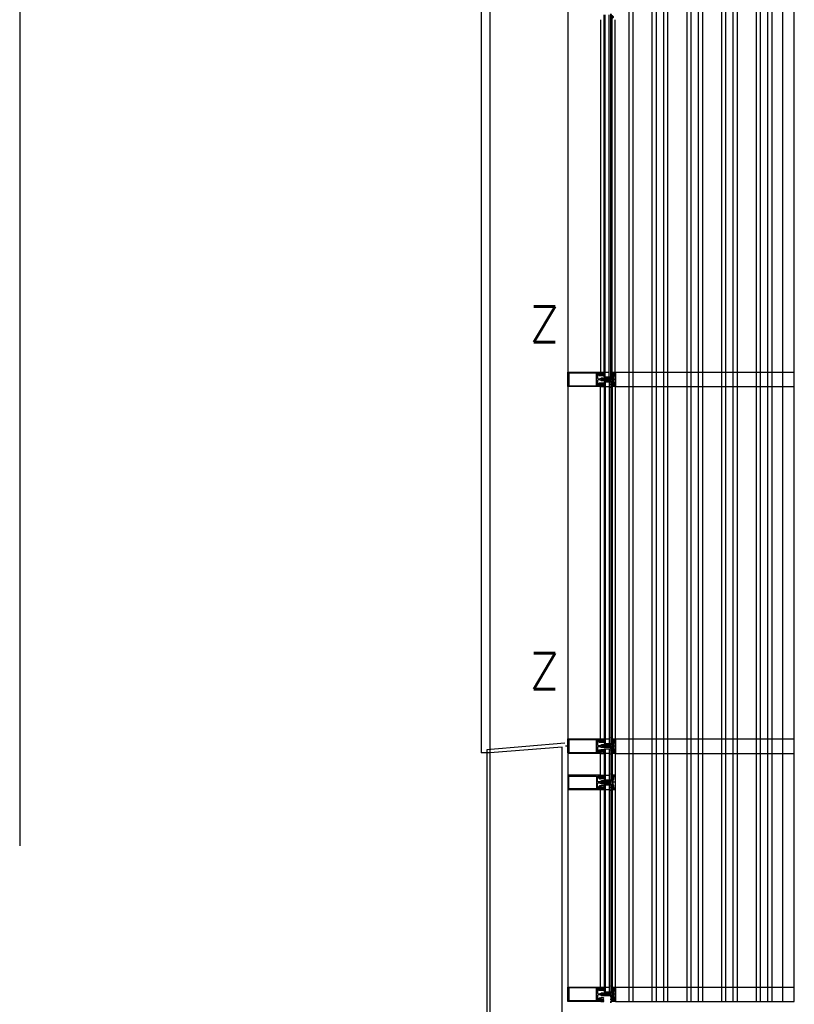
# Model space of a CAD drawing. Header units: millimetres. Extents: x -3528 to 122524, y -34406 to 25397.
# Tile 7 of 16: x 112500 to 115178, y -19975 to -16570. Entities that reach past the tile are written whole.
import ezdxf

# ---------------------------------------------------------------- set-up
doc = ezdxf.new("R2010")
doc.units = ezdxf.units.MM
doc.header["$LTSCALE"] = 100
doc.header["$MEASUREMENT"] = 0
doc.linetypes.add('AUSGEZOGEN', pattern=[0])
doc.linetypes.add('CENTER', pattern=[50.8, 31.75, -6.35, 6.35, -6.35])
doc.layers.get('0').update_dxf_attribs({"linetype": 'CONTINUOUS'})
for name, color, linetype in [('AL21----_BUITENWAND', 3, 'CONTINUOUS'), ('AL31----_BUITENKOZIJN', 1, 'CONTINUOUS'), ('AL42----_PLEISTERWERK', 8, 'CONTINUOUS'), ('AL67----_ZONWERING', 2, 'CONTINUOUS'), ('BL$7----_STRAMIEN', 8, 'CONTINUOUS')]:
    doc.layers.add(name, color=color, linetype=linetype)
doc.styles.add('ROMANS', font='ROMANS.shx', dxfattribs={"width": 0.8})
doc.styles.get("Standard").update_dxf_attribs({"font": 'arial.ttf'})

# ---------------------------------------------------------------- blocks, each defined once
blk = doc.blocks.new('204772')
at = {"color": 0, "linetype": 'ByBlock', "lineweight": -2}
for points in [[(0.3, 0.3), (0.29, -1.63), (-0.04, -1.87), (-0.6, -1.72), (-4.88, -1.72), (-5.34, -2.22), (-5.36, -3.57), (-6.35, -4.71), (-6.85, -4.87), (-8.62, -5.22), (-9.12, -5.26), (-9.52, -5.45), (-9.69, -5.87), (-9.61, -6.12), (-9.49, -6.17), (-9.1, -6.16), (-8.37, -6.16), (-7.64, -6.08), (-6.93, -5.94), (-6.23, -5.73), (-5.55, -5.45), (-4.9, -5.12), (-4.28, -4.72), (-3.7, -4.27), (-2.68, -3.63), (-1.5, -4.52), (-1.12, -5.92), (-1.01, -6.07), (-0.84, -6.12), (-0.62, -6.03), (-0.58, -5.98), (-0.03, -5.03), (0, -4.99), (0.16, -4.92), (0.32, -4.98), (0.36, -5.03), (0.93, -6), (0.97, -6.05), (1.15, -6.12), (1.38, -6.03), (1.42, -5.98), (1.97, -5.03), (2, -4.99), (2.16, -4.92), (2.32, -4.98), (2.36, -5.03), (2.93, -6), (2.97, -6.05), (3.15, -6.12), (3.38, -6.03), (3.42, -5.98), (3.97, -5.03), (4, -4.99), (4.16, -4.92), (4.32, -4.98), (4.36, -5.03), (4.93, -6), (4.97, -6.05), (5.16, -6.12), (5.34, -6.07), (5.45, -5.92), (5.83, -4.52), (7.01, -3.63), (8.03, -4.27), (8.61, -4.72), (9.22, -5.12), (9.75, -5.38), (10.73, -5.73), (11.75, -5.98), (12.27, -6.06), (12.79, -6.11), (13.43, -6.16), (13.82, -6.17), (13.94, -6.12), (14.02, -5.87), (13.85, -5.45), (12.14, -5.04), (10.33, -4.52), (10.19, -4.41), (10.15, -4.37), (10.1, -4.33), (9.67, -3.39), (9.66, -1.99), (9.36, -1.7), (7.2, -1.72), (6.64, -1.87), (6.4, -1.8), (6.3, -1.57), (6.3, 0.3), (7.1, 0.3), (7.1, 0.6), (5.69, 1.51), (5, 1.8), (1.53, 1.8), (0.93, 1.53), (-0.5, 0.6), (-0.5, 0.3)], [(2.07, -1.8), (4.5, -1.8), (5, -1.3), (4.99, 0.38), (4.53, 0.8), (2.07, 0.8), (1.61, 0.38), (1.6, -1.3)]]:
    blk.add_lwpolyline(points, close=True, dxfattribs=at)
at = {"color": 0, "linetype": 'ByBlock', "lineweight": -2, "flags": 3}
blk.add_attdef('GRUPPE', (0, 0), '', height=1, dxfattribs=at)
blk = doc.blocks.new('204507')
at = {"color": 0, "linetype": 'ByBlock', "lineweight": -2}
blk.add_lwpolyline([(0, 0.15), (0, 9.6), (-0.2, 9.8), (-1.49, 9.8), (-1.96, 9.69), (-4.07, 8.75), (-4.5, 8.8), (-4.59, 8.96), (-3.96, 9.52), (-3.46, 9.68), (-2.7, 9.87), (-2.18, 9.97), (-1.17, 10.08), (-0.67, 10.09), (-0.07, 10.67), (-0.08, 10.81), (-0.63, 10.99), (-1.28, 10.98), (-1.8, 10.95), (-2.32, 10.89), (-4.11, 10.49), (-4.8, 10.24), (-6.58, 10.06), (-7.04, 10.85), (-7.35, 11), (-7.56, 10.85), (-8.04, 10.02), (-8.46, 9.81), (-8.75, 10.02), (-9.24, 10.85), (-9.56, 11), (-9.77, 10.83), (-10.24, 10.02), (-10.68, 9.81), (-10.97, 10.02), (-11.45, 10.85), (-11.76, 11), (-11.97, 10.85), (-12.4, 10.11), (-12.4, 0.15), (-10.4, 0.15), (-9.84, 0.3), (-9.58, 0.2), (-9.5, 0), (-9.5, -1.6), (-10.3, -1.6), (-10.3, -1.9), (-8.87, -3.33), (-8.27, -3.6), (-4.12, -3.6), (-3.51, -3.31), (-2.1, -1.9), (-2.1, -1.600001), (-2.9, -1.600001), (-2.9, 0), (-2.77, 0.25), (-2.56, 0.3), (-2, 0.15), (0, 0.15), (0, 9.6), (-0.2, 9.8), (-1.49, 9.8), (-1.96, 9.69), (-4.07, 8.75), (-4.5, 8.8), (-4.59, 8.96), (-3.96, 9.52), (-3.46, 9.68), (-2.7, 9.87), (-2.18, 9.97), (-1.17, 10.08), (-0.67, 10.09), (-0.07, 10.67), (-0.08, 10.81), (-0.63, 10.99), (-1.28, 10.98), (-1.8, 10.95), (-2.32, 10.89), (-4.11, 10.49), (-4.8, 10.24), (-6.58, 10.06), (-7.04, 10.85), (-7.35, 11), (-7.56, 10.85), (-8.04, 10.02), (-8.46, 9.81), (-8.75, 10.02), (-9.24, 10.85), (-9.56, 11), (-9.77, 10.83), (-10.24, 10.02), (-10.68, 9.81), (-10.97, 10.02), (-11.45, 10.85), (-11.76, 11), (-11.97, 10.85), (-12.4, 10.11), (-12.4, 0.15), (-10.4, 0.15), (-9.84, 0.3), (-9.58, 0.2), (-9.5, 0), (-9.5, -1.6), (-10.3, -1.6), (-10.3, -1.9), (-8.87, -3.33), (-8.27, -3.6), (-4.12, -3.6), (-3.51, -3.31), (-2.1, -1.9), (-2.1, -1.600001), (-2.9, -1.600001), (-2.9, 0), (-2.77, 0.25), (-2.56, 0.3), (-2, 0.15), (0, 0.15)], dxfattribs=at)
for points in [[(-8.45, 3.599999), (-8.45, 6.3), (-7.45, 7.3), (-4.95, 7.3), (-3.95, 6.3), (-3.95, 3.599999), (-4.54, 2.19), (-5.95, 1.6), (-6.45, 1.6), (-7.86, 2.19)], [(-4.2, -0.500001), (-4.2, -2.180001), (-4.67, -2.6), (-7.73, -2.6), (-4.67, -2.6), (-7.73, -2.6), (-8.2, -2.180001), (-8.2, -0.500001), (-8.2, -2.180001), (-8.2, -0.500001), (-7.73, 0), (-4.7, 0)]]:
    blk.add_lwpolyline(points, close=True, dxfattribs=at)
at = {"color": 0, "linetype": 'ByBlock', "lineweight": -2, "flags": 3}
blk.add_attdef('GRUPPE', (0, 0), '', height=1, dxfattribs=at)
blk = doc.blocks.new('204602')
at = {"color": 0, "linetype": 'ByBlock', "lineweight": -2}
for points in [[(3, 1.8), (3, 16.05), (2.69, 16.88), (1.67, 17.3), (0.87, 16.94), (0.5, 15.91), (0.91, 15.12), (1.36, 14.83), (1.5, 14.53), (1.5, 10.72), (1.21, 10.09), (-1.3, 7.59), (-2.7, 7.59), (-5.21, 10.09), (-5.5, 10.72), (-5.5, 14.53), (-5.36, 14.83), (-4.91, 15.12), (-4.5, 15.91), (-4.86, 16.94), (-5.68, 17.3), (-6.69, 16.88), (-7, 16.05), (-7, 1.8), (-5.06, 1.8), (-4.06, 1.3), (-3.71, 0.3), (-3.76, -0.83), (-3.83, -2.89), (-3.84, -4.46), (-4.02, -4.7), (-3.84, -4.94), (-3.82, -6.44), (-3.74, -8.19), (-3.68, -8.91), (-3.42, -9.54), (-2.63, -10.41), (-2, -10.7), (-1.37, -10.41), (-0.58, -9.54), (-0.32, -8.91), (-0.26, -8.19), (-0.18, -6.44), (-0.16, -4.94), (0.02, -4.7), (-0.16, -4.46), (-0.17, -2.89), (-0.24, -0.83), (-0.29, 0.3), (0.16, 1.41), (1.06, 1.8)], [(-5, 3.6), (-5.5, 4.1), (-5.5, 7.06), (-5.29, 7.47), (-4.96, 7.56), (-4.65, 7.42), (-3.72, 6.49), (-2, 5.79), (-0.28, 6.49), (0.65, 7.42), (1.08, 7.56), (1.5, 7.06), (1.5, 4.1), (1, 3.6), (-0.47, 3.6), (-1.85, 2.81), (-3.53, 3.6)]]:
    blk.add_lwpolyline(points, close=True, dxfattribs=at)
blk.add_lwpolyline([(-3.17, 0.5), (-2, 1.8), (-0.96, 1.09), (-0.76, -0.68), (-0.74, -1.28), (-0.69, -3.06), (-0.69, -4.54), (-0.72, -5.73), (-0.74, -6.33), (-0.75, -6.62), (-0.77, -7.22), (-1.17, -9.12), (-2, -9.5), (-2.83, -9.12), (-3.23, -7.22), (-3.25, -6.62), (-3.26, -6.33), (-3.28, -5.73), (-3.31, -4.54), (-3.31, -3.06), (-3.29, -2.17), (-3.27, -1.57), (-3.26, -1.28), (-3.24, -0.68), (-3.17, 0.5)], dxfattribs=at)
at = {"color": 0, "linetype": 'ByBlock', "lineweight": -2, "flags": 3}
blk.add_attdef('GRUPPE', (0, 0), '', height=1, dxfattribs=at)
blk = doc.blocks.new('A$C341C5819')
at = {"color": 0, "linetype": 'ByBlock', "lineweight": -2, "style": 'ROMANS'}
blk.add_text('Z', height=247.5, dxfattribs=at).set_placement((-35.4, 0))

msp = doc.modelspace()

# ---------------------------------------------------------------- linework, layer by layer
at = {"layer": 'AL21----_BUITENWAND'}
msp.add_lwpolyline([(114375, -20140.1), (114375, -19085.3), (114125, -19105.3), (114125, -20140.1)], close=True, dxfattribs=at)
at = {"layer": 'AL31----_BUITENKOZIJN', "linetype": 'Continuous'}
for p, q in [((114395, -5050), (114395, -19945.4)), ((114395, -5050), (114395, -19945.4)), ((114508.5, -16571.2), (114508.5, -17788.9)), ((114548, -17788.9), (114548, -16571.1)), ((114560.6, -17813.9), (114513.8, -17813.9)), ((114508.5, -19056.1), (114508.5, -17838.9)), ((114548, -17838.9), (114548, -19056.9)), ((114560.6, -19081.9), (114513.8, -19081.9)), ((114508.5, -19182.2), (114508.5, -19107.2)), ((114548, -19107.2), (114548, -19182.2)), ((114560.6, -19207.1), (114513.8, -19207.1)), ((114548, -19232.1), (114548, -19915)), ((114560.6, -19940), (114513.8, -19940))]:
    msp.add_line(p, q, dxfattribs=at)
at = {"layer": 'AL31----_BUITENKOZIJN'}
for p, q in [((114520.3, -17805), (114520.3, -16554)), ((114524.3, -17805), (114524.3, -16554)), ((114538.3, -17805), (114538.3, -16554)), ((114543.3, -17805), (114543.3, -16554)), ((114524.3, -17789), (114538.3, -17789)), ((114520.3, -17805), (114543.3, -17805)), ((114520.3, -17822.8), (114543.3, -17822.8)), ((114520.3, -17822.8), (114520.3, -19073)), ((114524.3, -17822.8), (114524.3, -19073)), ((114538.3, -17822.8), (114538.3, -19073)), ((114543.3, -17822.8), (114543.3, -19073)), ((114524.3, -17838.8), (114538.3, -17838.8)), ((114524.3, -19057), (114538.3, -19057)), ((114395, -19082), (114387.5, -19082)), ((114520.3, -19073), (114543.3, -19073)), ((114520.3, -19090.8), (114543.3, -19090.8)), ((114520.3, -19090.8), (114520.3, -19198.2)), ((114524.2, -19090.8), (114524.2, -19198.2)), ((114538.2, -19090.8), (114538.2, -19198.2)), ((114543.2, -19090.8), (114543.2, -19198.2)), ((114125, -19105.2), (114095, -19105.2)), ((114524.3, -19106.8), (114538.3, -19106.8)), ((114520.3, -19198.2), (114543.3, -19198.2)), ((114524.3, -19182.2), (114538.3, -19182.2)), ((114520.3, -19216.1), (114520.2, -19931.1)), ((114520.3, -19216.1), (114543.3, -19216.1)), ((114524.2, -19216.1), (114524.2, -19931.1)), ((114524.3, -19232.1), (114538.3, -19232.1)), ((114538.2, -19216.1), (114538.2, -19931.1)), ((114543.2, -19216.1), (114543.2, -19931.1)), ((114559, -19232.1), (114559, -19915)), ((114520.3, -19931.1), (114543.3, -19931.1)), ((114524.3, -19915.1), (114538.3, -19915.1))]:
    msp.add_line(p, q, dxfattribs=at)
at = {"layer": 'AL31----_BUITENKOZIJN', "linetype": 'AUSGEZOGEN'}
for p, q in [((114548, -17790), (114548, -17788.9)), ((114548, -17788.9), (114559, -17788.9)), ((114551.6, -17791.2), (114548, -17790)), ((114553, -17790.4), (114551.6, -17791.2)), ((114554.5, -17790.4), (114553, -17790.4)), ((114554.5, -17790.2), (114554.5, -17790.4)), ((114556, -17790.2), (114554.5, -17790.2)), ((114556.5, -17790.7), (114556, -17790.2)), ((114556.5, -17794.2), (114556.5, -17790.7)), ((114557.3, -17794.2), (114556.5, -17794.2)), ((114557.8, -17793.7), (114557.3, -17794.2)), ((114558.3, -17790.2), (114557.8, -17790.7)), ((114557.8, -17790.7), (114557.8, -17793.7)), ((114558.2, -17790.2), (114558.3, -17790.2)), ((114558.7, -17790.7), (114558.2, -17790.2)), ((114558.7, -17837.1), (114558.7, -17790.7)), ((114559, -17788.9), (114560, -17789.9)), ((114560, -17789.9), (114560, -17837.9)), ((114548, -17837.9), (114551.6, -17836.7)), ((114551.6, -17836.7), (114553, -17837.4)), ((114553, -17837.4), (114554.5, -17837.4)), ((114554.5, -17837.4), (114554.5, -17837.6)), ((114554.5, -17837.6), (114556, -17837.6)), ((114556, -17837.6), (114556.5, -17837.1)), ((114556.5, -17837.1), (114556.5, -17833.6)), ((114556.5, -17833.6), (114557.3, -17833.6)), ((114557.3, -17833.6), (114557.8, -17834.1)), ((114557.8, -17834.1), (114557.8, -17837.1)), ((114557.8, -17837.1), (114558.3, -17837.6)), ((114558.2, -17837.6), (114558.7, -17837.1)), ((114558.3, -17837.6), (114558.2, -17837.6)), ((114548, -17838.9), (114548, -17837.9)), ((114559, -17838.9), (114548, -17838.9)), ((114560, -17837.9), (114559, -17838.9)), ((114395, -19058.4), (114395.4, -19057.3)), ((114395, -19105.6), (114395, -19058.4)), ((114395.4, -19057.3), (114396.5, -19056.9)), ((114396.5, -19056.9), (114508.4, -19056.9)), ((114494.4, -19060), (114398, -19060)), ((114398, -19060), (114398, -19103.8)), ((114494.4, -19103.8), (114494.4, -19060)), ((114498.1, -19060.6), (114497.5, -19061.9)), ((114497.5, -19061.9), (114497.5, -19077.9)), ((114499.5, -19060), (114498.1, -19060.6)), ((114500.8, -19060.6), (114499.5, -19060)), ((114499.5, -19060), (114499.5, -19060)), ((114501.4, -19062), (114500.8, -19060.6)), ((114501.4, -19065.6), (114501.4, -19062)), ((114504.4, -19062.9), (114504.2, -19063.1)), ((114504.2, -19063.1), (114504.4, -19063.4)), ((114507.1, -19058.4), (114504.4, -19058.4)), ((114504.4, -19058.4), (114504.4, -19062.9)), ((114507.1, -19059.6), (114507.1, -19058.4)), ((114507.6, -19059.6), (114507.1, -19059.6)), ((114508.4, -19058.8), (114507.6, -19059.6)), ((114508.4, -19056.9), (114508.4, -19058.8)), ((114548, -19058), (114548, -19056.9)), ((114548, -19056.9), (114559, -19056.9)), ((114551.6, -19059.2), (114548, -19058)), ((114553, -19058.4), (114551.6, -19059.2)), ((114554.5, -19058.4), (114553, -19058.4)), ((114554.5, -19058.2), (114554.5, -19058.4)), ((114556, -19058.2), (114554.5, -19058.2)), ((114556.5, -19058.7), (114556, -19058.2)), ((114556.5, -19062.2), (114556.5, -19058.7)), ((114557.3, -19062.2), (114556.5, -19062.2)), ((114557.8, -19061.7), (114557.3, -19062.2)), ((114558.3, -19058.2), (114557.8, -19058.7)), ((114557.8, -19058.7), (114557.8, -19061.7)), ((114558.2, -19058.2), (114558.3, -19058.2)), ((114558.7, -19058.7), (114558.2, -19058.2)), ((114558.7, -19105.1), (114558.7, -19058.7)), ((114559, -19056.9), (114560, -19057.9)), ((114560, -19057.9), (114560, -19105.9)), ((114497.5, -19077.9), (114498.2, -19079.4)), ((114498.2, -19079.4), (114499.5, -19079.9)), ((114499.5, -19079.9), (114505.3, -19079.9)), ((114501.5, -19066.1), (114501.4, -19065.6)), ((114503.1, -19068.8), (114501.5, -19066.1)), ((114504, -19069.3), (114503.1, -19068.8)), ((114507.9, -19069.3), (114504, -19069.3)), ((114504.4, -19063.4), (114504.4, -19067.8)), ((114504.4, -19067.8), (114507.1, -19067.8)), ((114505.3, -19079.9), (114506.8, -19079.5)), ((114506.8, -19079.5), (114510.1, -19077.6)), ((114507.1, -19067.8), (114507.1, -19066.6)), ((114507.1, -19066.6), (114507.6, -19066.6)), ((114507.6, -19066.6), (114508.4, -19067.4)), ((114508.4, -19068.8), (114507.9, -19069.3)), ((114508.4, -19067.4), (114508.4, -19068.8)), ((114510.1, -19077.6), (114511.3, -19077.1)), ((114511.3, -19077.1), (114512.6, -19076.9)), ((114512.6, -19076.9), (114526.6, -19076.9)), ((114516.4, -19079.9), (114516.1, -19079.4)), ((114517.6, -19079.9), (114516.4, -19079.9)), ((114517.9, -19079.4), (114517.6, -19079.9)), ((114518.2, -19079.9), (114517.9, -19079.4)), ((114519.4, -19079.9), (114518.2, -19079.9)), ((114519.7, -19079.4), (114519.4, -19079.9)), ((114520, -19079.9), (114519.7, -19079.4)), ((114521.2, -19079.9), (114520, -19079.9)), ((114521.5, -19079.4), (114521.2, -19079.9)), ((114521.8, -19079.9), (114521.5, -19079.4)), ((114521.5, -19079.4), (114521.5, -19079.4)), ((114523, -19079.9), (114521.8, -19079.9)), ((114523.3, -19079.4), (114523, -19079.9)), ((114523.6, -19079.9), (114523.3, -19079.4)), ((114524.8, -19079.9), (114523.6, -19079.9)), ((114525.1, -19079.4), (114524.8, -19079.9)), ((114525.4, -19079.9), (114525.1, -19079.4)), ((114526.6, -19079.9), (114525.4, -19079.9)), ((114526.6, -19076.9), (114527.9, -19078)), ((114526.9, -19079.4), (114526.6, -19079.9)), ((114527.9, -19078), (114526.9, -19079.4)), ((114398, -19103.8), (114494.4, -19103.8)), ((114548, -19105.9), (114551.6, -19104.7)), ((114548, -19106.1), (114551.6, -19104.9)), ((114548, -19106.9), (114548, -19105.9)), ((114548, -19107.2), (114548, -19106.1)), ((114559, -19106.9), (114548, -19106.9)), ((114559, -19107.2), (114548, -19107.2)), ((114551.6, -19104.7), (114553, -19105.4)), ((114551.6, -19104.9), (114553, -19105.7)), ((114553, -19105.4), (114554.5, -19105.4)), ((114553, -19105.7), (114554.5, -19105.7)), ((114554.5, -19105.4), (114554.5, -19105.6)), ((114554.5, -19105.6), (114556, -19105.6)), ((114554.5, -19105.7), (114554.5, -19105.9)), ((114554.5, -19105.9), (114556, -19105.9)), ((114556, -19105.6), (114556.5, -19105.1)), ((114556, -19105.9), (114556.5, -19105.4)), ((114556.5, -19105.1), (114556.5, -19101.6)), ((114556.5, -19101.6), (114557.3, -19101.6)), ((114556.5, -19105.4), (114556.5, -19101.9)), ((114556.5, -19101.9), (114557.3, -19101.9)), ((114557.3, -19101.6), (114557.8, -19102.1)), ((114557.3, -19101.9), (114557.8, -19102.4)), ((114557.8, -19102.1), (114557.8, -19105.1)), ((114557.8, -19102.4), (114557.8, -19105.4)), ((114557.8, -19105.1), (114558.3, -19105.6)), ((114557.8, -19105.4), (114558.3, -19105.9)), ((114558.2, -19105.6), (114558.7, -19105.1)), ((114558.2, -19105.9), (114558.7, -19105.4)), ((114558.3, -19105.6), (114558.2, -19105.6)), ((114558.3, -19105.9), (114558.2, -19105.9)), ((114560, -19105.9), (114559, -19106.9)), ((114560, -19106.2), (114559, -19107.2)), ((114548, -19182.1), (114548, -19183.2)), ((114559, -19182.1), (114548, -19182.1)), ((114548, -19183.2), (114551.6, -19184.4)), ((114551.6, -19184.4), (114553, -19183.6)), ((114553, -19183.6), (114554.5, -19183.6)), ((114554.5, -19183.6), (114554.5, -19183.4)), ((114554.5, -19183.4), (114556, -19183.4)), ((114556, -19183.4), (114556.5, -19183.9)), ((114556.5, -19183.9), (114556.5, -19187.4)), ((114556.5, -19187.4), (114557.3, -19187.4)), ((114557.3, -19187.4), (114557.8, -19186.9)), ((114557.8, -19183.9), (114558.3, -19183.4)), ((114557.8, -19186.9), (114557.8, -19183.9)), ((114558.2, -19183.4), (114558.7, -19183.9)), ((114558.3, -19183.4), (114558.2, -19183.4)), ((114558.7, -19183.9), (114558.7, -19230.3)), ((114560, -19183.1), (114559, -19182.1)), ((114560, -19231.1), (114560, -19183.1)), ((114551.6, -19229.9), (114548, -19231.1)), ((114548, -19231.1), (114548, -19232.1)), ((114548, -19232.1), (114559, -19232.1)), ((114553, -19230.6), (114551.6, -19229.9)), ((114554.5, -19230.6), (114553, -19230.6)), ((114554.5, -19230.8), (114554.5, -19230.6)), ((114556, -19230.8), (114554.5, -19230.8)), ((114556.5, -19230.3), (114556, -19230.8)), ((114557.3, -19226.8), (114556.5, -19226.8)), ((114556.5, -19226.8), (114556.5, -19230.3)), ((114557.8, -19227.3), (114557.3, -19226.8)), ((114557.8, -19230.3), (114557.8, -19227.3)), ((114558.3, -19230.8), (114557.8, -19230.3)), ((114558.7, -19230.3), (114558.2, -19230.8)), ((114558.2, -19230.8), (114558.3, -19230.8)), ((114559, -19232.1), (114560, -19231.1)), ((114548, -19916.1), (114548, -19915)), ((114548, -19915), (114559, -19915)), ((114551.6, -19917.3), (114548, -19916.1)), ((114553, -19916.5), (114551.6, -19917.3)), ((114554.5, -19916.5), (114553, -19916.5)), ((114554.5, -19916.3), (114554.5, -19916.5)), ((114556, -19916.3), (114554.5, -19916.3)), ((114556.5, -19916.8), (114556, -19916.3)), ((114556.5, -19920.3), (114556.5, -19916.8)), ((114557.3, -19920.3), (114556.5, -19920.3)), ((114557.8, -19919.8), (114557.3, -19920.3)), ((114558.3, -19916.3), (114557.8, -19916.8)), ((114557.8, -19916.8), (114557.8, -19919.8)), ((114558.2, -19916.3), (114558.3, -19916.3)), ((114558.7, -19916.8), (114558.2, -19916.3)), ((114558.7, -19963.2), (114558.7, -19916.8)), ((114559, -19915), (114560, -19916)), ((114560, -19916), (114560, -19964)), ((114548, -19964), (114551.6, -19962.8)), ((114548, -19965), (114548, -19964)), ((114559, -19965), (114548, -19965)), ((114551.6, -19962.8), (114553, -19963.5)), ((114553, -19963.5), (114554.5, -19963.5)), ((114554.5, -19963.5), (114554.5, -19963.7)), ((114554.5, -19963.7), (114556, -19963.7)), ((114556, -19963.7), (114556.5, -19963.2)), ((114556.5, -19963.2), (114556.5, -19959.7)), ((114556.5, -19959.7), (114557.3, -19959.7)), ((114557.3, -19959.7), (114557.8, -19960.2)), ((114557.8, -19960.2), (114557.8, -19963.2)), ((114557.8, -19963.2), (114558.3, -19963.7)), ((114558.2, -19963.7), (114558.7, -19963.2)), ((114558.3, -19963.7), (114558.2, -19963.7)), ((114560, -19964), (114559, -19965))]:
    msp.add_line(p, q, dxfattribs=at)
at = {"layer": 'AL31----_BUITENKOZIJN'}
msp.add_lwpolyline([(114095, -13860), (114095, -13860), (114095, -19105.2)], dxfattribs=at)
at = {"layer": 'AL31----_BUITENKOZIJN', "linetype": 'Continuous'}
for points in [[(114559, -17788.9), (114559, -16570.8)], [(114559, -17838.9), (114559, -19056.1)], [(114559, -19107.2), (114559, -19182.2)], [(114559, -19110.1), (114559, -19182.2)], [(114508.5, -19915), (114508.5, -19232.2)]]:
    msp.add_lwpolyline(points, dxfattribs=at)
at = {"layer": 'AL31----_BUITENKOZIJN', "linetype": 'AUSGEZOGEN'}
for points in [[(114395, -17837.6), (114395, -17790.4), (114395.4, -17789.3), (114396.5, -17788.9), (114508.4, -17788.9), (114508.4, -17790.8), (114507.6, -17791.6), (114507.1, -17791.6), (114507.1, -17790.4), (114504.4, -17790.4), (114504.4, -17794.9), (114504.2, -17795.1), (114504.4, -17795.4), (114504.4, -17799.8), (114507.1, -17799.8), (114507.1, -17798.6), (114507.6, -17798.6), (114508.4, -17799.4), (114508.4, -17800.8), (114507.9, -17801.3), (114504, -17801.3), (114503.1, -17800.8), (114501.5, -17798.1), (114501.4, -17797.6), (114501.4, -17794), (114500.8, -17792.6), (114499.5, -17792), (114499.5, -17792), (114498.1, -17792.6), (114497.5, -17793.9), (114497.5, -17809.9), (114498.2, -17811.4), (114499.5, -17811.9), (114505.3, -17811.9), (114506.8, -17811.5), (114510.1, -17809.6), (114511.3, -17809.1), (114512.6, -17808.9), (114526.6, -17808.9), (114527.9, -17810), (114526.9, -17811.4), (114526.6, -17811.9), (114525.4, -17811.9), (114525.1, -17811.4), (114524.8, -17811.9), (114523.6, -17811.9), (114523.3, -17811.4), (114523, -17811.9), (114521.8, -17811.9), (114521.5, -17811.4), (114521.5, -17811.4), (114521.2, -17811.9), (114520, -17811.9), (114519.7, -17811.4), (114519.4, -17811.9), (114518.2, -17811.9), (114517.9, -17811.4), (114517.6, -17811.9), (114516.4, -17811.9), (114516.1, -17811.4)], [(114398, -17835.8), (114494.4, -17835.8), (114494.4, -17792), (114398, -17792), (114398, -17835.8)], [(114516.1, -17811.4), (114515.8, -17811.9), (114514.6, -17811.9), (114514.3, -17811.4), (114514, -17811.9), (114512.8, -17811.9), (114512.5, -17811.4), (114512.2, -17811.9), (114512, -17811.9), (114510.1, -17813), (114509.6, -17813.9), (114510.1, -17814.8), (114512, -17815.9), (114513.1, -17815.9), (114513.4, -17816.4), (114513.7, -17815.9), (114514.9, -17815.9), (114515.2, -17816.4), (114515.5, -17815.9), (114516.7, -17815.9), (114517, -17816.4), (114517.3, -17815.9), (114518.5, -17815.9), (114518.8, -17816.4), (114519.1, -17815.9), (114520.3, -17815.9), (114520.6, -17816.4), (114520.9, -17815.9), (114522.1, -17815.9), (114522.4, -17816.4), (114522.7, -17815.9), (114523.9, -17815.9), (114524.2, -17816.4), (114524.5, -17815.9), (114525.7, -17815.9), (114526, -17816.4), (114526.6, -17816.4), (114527.9, -17817.7), (114526.6, -17818.9), (114512.6, -17818.9), (114511.3, -17818.7), (114510.1, -17818.2), (114506.8, -17816.3), (114505.3, -17815.9), (114499.5, -17815.9), (114498, -17816.6), (114497.5, -17817.9), (114497.5, -17833.8), (114498.1, -17835.2), (114499.5, -17835.8), (114499.4, -17835.8), (114500.7, -17835.3), (114501.4, -17834), (114501.4, -17830.2), (114501.5, -17829.7), (114503.1, -17827), (114504, -17826.5), (114507.9, -17826.5), (114508.4, -17827), (114508.4, -17828.4), (114507.6, -17829.2), (114507.1, -17829.2), (114507.1, -17828), (114504.4, -17828), (114504.4, -17832.5), (114504.2, -17832.7), (114504.4, -17833), (114504.4, -17837.4), (114507.1, -17837.4), (114507.1, -17836.2), (114507.6, -17836.2), (114508.4, -17837), (114508.4, -17838.9), (114396.5, -17838.9), (114395.5, -17838.5), (114395, -17837.6)], [(114516.1, -19079.7), (114515.8, -19080.2), (114514.6, -19080.2), (114514.3, -19079.7), (114514, -19080.2), (114512.8, -19080.2), (114512.5, -19079.7), (114512.2, -19080.2), (114512, -19080.2), (114510.1, -19081.3), (114509.6, -19082.2), (114510.1, -19083), (114512, -19084.2), (114513.1, -19084.2), (114513.4, -19084.7), (114513.7, -19084.2), (114514.9, -19084.2), (114515.2, -19084.7), (114515.5, -19084.2), (114516.7, -19084.2), (114517, -19084.7), (114517.3, -19084.2), (114518.5, -19084.2), (114518.8, -19084.7), (114519.1, -19084.2), (114520.3, -19084.2), (114520.6, -19084.7), (114520.9, -19084.2), (114522.1, -19084.2), (114522.4, -19084.7), (114522.7, -19084.2), (114523.9, -19084.2), (114524.2, -19084.7), (114524.5, -19084.2), (114525.7, -19084.2), (114526, -19084.7), (114526.6, -19084.7), (114527.9, -19085.9), (114526.6, -19087.2), (114512.6, -19087.2), (114511.3, -19087), (114510.1, -19086.5), (114506.8, -19084.6), (114505.3, -19084.2), (114499.5, -19084.2), (114498, -19084.9), (114497.5, -19086.2), (114497.5, -19102.1), (114498.1, -19103.5), (114499.5, -19104.1), (114499.4, -19104.1), (114500.7, -19103.5), (114501.4, -19102.2), (114501.4, -19098.4), (114501.5, -19098), (114503.1, -19095.3), (114504, -19094.8), (114507.9, -19094.8), (114508.4, -19095.3), (114508.4, -19096.7), (114507.6, -19097.5), (114507.1, -19097.5), (114507.1, -19096.3), (114504.4, -19096.3), (114504.4, -19100.7), (114504.2, -19101), (114504.4, -19101.2), (114504.4, -19105.7), (114507.1, -19105.7), (114507.1, -19104.5), (114507.6, -19104.5), (114508.4, -19105.3), (114508.4, -19107.2), (114396.5, -19107.2), (114395.5, -19106.8), (114395, -19105.8)], [(114516.1, -19209.7), (114515.8, -19209.2), (114514.6, -19209.2), (114514.3, -19209.7), (114514, -19209.2), (114512.8, -19209.2), (114512.5, -19209.7), (114512.2, -19209.2), (114512, -19209.2), (114510.1, -19208), (114509.6, -19207.2), (114510.1, -19206.3), (114512, -19205.2), (114513.1, -19205.2), (114513.4, -19204.7), (114513.7, -19205.2), (114514.9, -19205.2), (114515.2, -19204.7), (114515.5, -19205.2), (114516.7, -19205.2), (114517, -19204.7), (114517.3, -19205.2), (114518.5, -19205.2), (114518.8, -19204.7), (114519.1, -19205.2), (114520.3, -19205.2), (114520.6, -19204.7), (114520.9, -19205.2), (114522.1, -19205.2), (114522.4, -19204.7), (114522.7, -19205.2), (114523.9, -19205.2), (114524.2, -19204.7), (114524.5, -19205.2), (114525.7, -19205.2), (114526, -19204.7), (114526.6, -19204.7), (114527.9, -19203.4), (114526.6, -19202.2), (114512.6, -19202.2), (114511.3, -19202.3), (114510.1, -19202.8), (114506.8, -19204.8), (114505.3, -19205.2), (114499.5, -19205.2), (114498, -19204.5), (114497.5, -19203.2), (114497.5, -19187.3), (114498.1, -19185.9), (114499.5, -19185.3), (114499.4, -19185.3), (114500.7, -19185.8), (114501.4, -19187.1), (114501.4, -19190.9), (114501.5, -19191.3), (114503.1, -19194.1), (114504, -19194.6), (114507.9, -19194.6), (114508.4, -19194.1), (114508.4, -19192.7), (114507.6, -19191.9), (114507.1, -19191.9), (114507.1, -19193.1), (114504.4, -19193.1), (114504.4, -19188.6), (114504.2, -19188.4), (114504.4, -19188.1), (114504.4, -19183.7), (114507.1, -19183.7), (114507.1, -19184.9), (114507.6, -19184.9), (114508.4, -19184.1), (114508.4, -19182.2), (114396.5, -19182.2), (114395.5, -19182.6), (114395, -19183.5)], [(114395, -19183.5), (114395, -19230.7), (114395.4, -19231.7), (114396.5, -19232.2), (114508.4, -19232.2), (114508.4, -19230.3), (114507.6, -19229.5), (114507.1, -19229.5), (114507.1, -19230.7), (114504.4, -19230.7), (114504.4, -19226.2), (114504.2, -19226), (114504.4, -19225.7), (114504.4, -19221.3), (114507.1, -19221.3), (114507.1, -19222.5), (114507.6, -19222.5), (114508.4, -19221.7), (114508.4, -19220.3), (114507.9, -19219.8), (114504, -19219.8), (114503.1, -19220.2), (114501.5, -19223), (114501.4, -19223.4), (114501.4, -19227.1), (114500.8, -19228.5), (114499.5, -19229), (114499.5, -19229.1), (114498.1, -19228.5), (114497.5, -19227.1), (114497.5, -19211.2), (114498.2, -19209.6), (114499.5, -19209.2), (114505.3, -19209.2), (114506.8, -19209.6), (114510.1, -19211.5), (114511.3, -19212), (114512.6, -19212.2), (114526.6, -19212.2), (114527.9, -19211), (114526.9, -19209.7), (114526.6, -19209.2), (114525.4, -19209.2), (114525.1, -19209.7), (114524.8, -19209.2), (114523.6, -19209.2), (114523.3, -19209.7), (114523, -19209.2), (114521.8, -19209.2), (114521.5, -19209.7), (114521.5, -19209.7), (114521.2, -19209.2), (114520, -19209.2), (114519.7, -19209.7), (114519.4, -19209.2), (114518.2, -19209.2), (114517.9, -19209.7), (114517.6, -19209.2), (114516.4, -19209.2), (114516.1, -19209.7)], [(114398, -19185.3), (114494.4, -19185.3), (114494.4, -19229.1), (114398, -19229.1), (114398, -19185.3)], [(114395, -19963.7), (114395, -19916.5), (114395.4, -19915.4), (114396.5, -19915), (114508.4, -19915), (114508.4, -19916.9), (114507.6, -19917.7), (114507.1, -19917.7), (114507.1, -19916.5), (114504.4, -19916.5), (114504.4, -19920.9), (114504.2, -19921.2), (114504.4, -19921.4), (114504.4, -19925.9), (114507.1, -19925.9), (114507.1, -19924.7), (114507.6, -19924.7), (114508.4, -19925.5), (114508.4, -19926.9), (114507.9, -19927.4), (114504, -19927.4), (114503.1, -19926.9), (114501.5, -19924.2), (114501.4, -19923.7), (114501.4, -19920.1), (114500.8, -19918.7), (114499.5, -19918.1), (114499.5, -19918.1), (114498.1, -19918.6), (114497.5, -19920), (114497.5, -19936), (114498.2, -19937.5), (114499.5, -19938), (114505.3, -19938), (114506.8, -19937.6), (114510.1, -19935.7), (114511.3, -19935.2), (114512.6, -19935), (114526.6, -19935), (114527.9, -19936.1), (114526.9, -19937.5), (114526.6, -19938), (114525.4, -19938), (114525.1, -19937.5), (114524.8, -19938), (114523.6, -19938), (114523.3, -19937.5), (114523, -19938), (114521.8, -19938), (114521.5, -19937.5), (114521.5, -19937.5), (114521.2, -19938), (114520, -19938), (114519.7, -19937.5), (114519.4, -19938), (114518.2, -19938), (114517.9, -19937.5), (114517.6, -19938), (114516.4, -19938), (114516.1, -19937.5)], [(114516.1, -19937.5), (114515.8, -19938), (114514.6, -19938), (114514.3, -19937.5), (114514, -19938), (114512.8, -19938), (114512.5, -19937.5), (114512.2, -19938), (114512, -19938), (114510.1, -19939.1), (114509.6, -19940), (114510.1, -19940.9), (114512, -19942), (114513.1, -19942), (114513.4, -19942.5), (114513.7, -19942), (114514.9, -19942), (114515.2, -19942.5), (114515.5, -19942), (114516.7, -19942), (114517, -19942.5), (114517.3, -19942), (114518.5, -19942), (114518.8, -19942.5), (114519.1, -19942), (114520.3, -19942), (114520.6, -19942.5), (114520.9, -19942), (114522.1, -19942), (114522.4, -19942.5), (114522.7, -19942), (114523.9, -19942), (114524.2, -19942.5), (114524.5, -19942), (114525.7, -19942), (114526, -19942.5), (114526.6, -19942.5), (114527.9, -19943.7), (114526.6, -19945), (114512.6, -19945), (114511.3, -19944.8), (114510.1, -19944.3), (114506.8, -19942.4), (114505.3, -19942), (114499.5, -19942), (114498, -19942.7), (114497.5, -19944), (114497.5, -19959.9), (114498.1, -19961.3), (114499.5, -19961.9), (114499.4, -19961.9), (114500.7, -19961.4), (114501.4, -19960.1), (114501.4, -19956.3), (114501.5, -19955.8), (114503.1, -19953.1), (114504, -19952.6), (114507.9, -19952.6), (114508.4, -19953.1), (114508.4, -19954.5), (114507.6, -19955.3), (114507.1, -19955.3), (114507.1, -19954.1), (114504.4, -19954.1), (114504.4, -19958.5), (114504.2, -19958.8), (114504.4, -19959), (114504.4, -19963.5), (114507.1, -19963.5), (114507.1, -19962.3), (114507.6, -19962.3), (114508.4, -19963.1), (114508.4, -19965), (114396.5, -19965), (114395.5, -19964.6), (114395, -19963.7)], [(114398, -19961.9), (114494.4, -19961.9), (114494.4, -19918.1), (114398, -19918.1), (114398, -19961.9)]]:
    msp.add_lwpolyline(points, dxfattribs=at)
for points in [[(114548, -17837.4), (114548, -17834.2), (114548.8, -17833.4), (114549.4, -17833.4), (114549.4, -17834.6), (114551, -17834.6), (114552, -17833.6), (114552, -17825.2), (114549.4, -17825.2), (114549.4, -17826.4), (114548.8, -17826.4), (114548, -17825.6), (114548, -17802.2), (114548.8, -17801.4), (114549.4, -17801.4), (114549.4, -17802.6), (114552, -17802.6), (114552, -17794.2), (114551, -17793.2), (114549.4, -17793.2), (114549.4, -17794.4), (114548.8, -17794.4), (114548, -17793.6), (114548, -17790.4), (114551.8, -17791.5), (114551.9, -17791.5), (114552.3, -17791.3), (114552.7, -17790.7), (114553.1, -17790.5), (114554.7, -17791.5), (114553.7, -17792.1), (114555.4, -17793.1), (114555.5, -17793.5), (114555.4, -17793.8), (114555, -17793.9), (114554.5, -17793.9), (114554, -17794.4), (114554, -17803.1), (114553.6, -17804.2), (114552.5, -17804.6), (114551.7, -17804.6), (114551.2, -17805.1), (114551.2, -17808.7), (114551.2, -17808.9), (114551.2, -17809), (114551.2, -17809.2), (114551.2, -17822.7), (114551.7, -17823.2), (114552.5, -17823.2), (114553.6, -17823.7), (114554, -17824.7), (114554, -17833.4), (114554.5, -17833.9), (114555, -17833.9), (114555.3, -17834.1), (114555.5, -17834.4), (114555.3, -17834.8), (114553.7, -17835.8), (114554.8, -17836.3), (114553.2, -17837.4), (114552.7, -17837.2), (114552.3, -17836.6), (114551.9, -17836.4), (114551.8, -17836.4)], [(114547.6, -17831.4), (114547.6, -17828.9), (114548.1, -17828.4), (114549.8, -17828.5), (114550.2, -17828.9), (114550.2, -17831.4), (114549.8, -17831.8), (114548.1, -17831.8)], [(114548, -19105.4), (114548, -19102.2), (114548.8, -19101.4), (114549.4, -19101.4), (114549.4, -19102.6), (114551, -19102.6), (114552, -19101.6), (114552, -19093.2), (114549.4, -19093.2), (114549.4, -19094.4), (114548.8, -19094.4), (114548, -19093.6), (114548, -19070.2), (114548.8, -19069.4), (114549.4, -19069.4), (114549.4, -19070.6), (114552, -19070.6), (114552, -19062.2), (114551, -19061.2), (114549.4, -19061.2), (114549.4, -19062.4), (114548.8, -19062.4), (114548, -19061.6), (114548, -19058.4), (114551.8, -19059.5), (114551.9, -19059.5), (114552.3, -19059.3), (114552.7, -19058.7), (114553.1, -19058.5), (114554.7, -19059.5), (114553.7, -19060.1), (114555.4, -19061.1), (114555.5, -19061.5), (114555.4, -19061.8), (114555, -19061.9), (114554.5, -19061.9), (114554, -19062.4), (114554, -19071.1), (114553.6, -19072.2), (114552.5, -19072.6), (114551.7, -19072.6), (114551.2, -19073.1), (114551.2, -19076.7), (114551.2, -19076.9), (114551.2, -19077), (114551.2, -19077.2), (114551.2, -19090.7), (114551.7, -19091.2), (114552.5, -19091.2), (114553.6, -19091.7), (114554, -19092.7), (114554, -19101.4), (114554.5, -19101.9), (114555, -19101.9), (114555.3, -19102.1), (114555.5, -19102.4), (114555.3, -19102.8), (114553.7, -19103.8), (114554.8, -19104.3), (114553.2, -19105.4), (114552.7, -19105.2), (114552.3, -19104.6), (114551.9, -19104.4), (114551.8, -19104.4)], [(114547.6, -19099.4), (114547.6, -19096.9), (114548.1, -19096.4), (114549.8, -19096.5), (114550.2, -19096.9), (114550.2, -19099.4), (114549.8, -19099.8), (114548.1, -19099.8)], [(114547.6, -19099.6), (114547.6, -19097.2), (114548.1, -19096.7), (114549.8, -19096.7), (114550.2, -19097.2), (114550.2, -19099.6), (114549.8, -19100.1), (114548.1, -19100.1)], [(114547.6, -19189.7), (114547.6, -19192.1), (114548.1, -19192.6), (114549.8, -19192.6), (114550.2, -19192.2), (114550.2, -19189.7), (114549.8, -19189.2), (114548.1, -19189.2)], [(114548, -19183.6), (114548, -19186.8), (114548.8, -19187.6), (114549.4, -19187.6), (114549.4, -19186.4), (114551, -19186.4), (114552, -19187.4), (114552, -19195.8), (114549.4, -19195.8), (114549.4, -19194.6), (114548.8, -19194.6), (114548, -19195.4), (114548, -19218.8), (114548.8, -19219.6), (114549.4, -19219.6), (114549.4, -19218.4), (114552, -19218.4), (114552, -19226.8), (114551, -19227.8), (114549.4, -19227.8), (114549.4, -19226.6), (114548.8, -19226.6), (114548, -19227.4), (114548, -19230.6), (114551.8, -19229.6), (114551.9, -19229.6), (114552.3, -19229.7), (114552.7, -19230.4), (114553.1, -19230.6), (114554.7, -19229.6), (114553.7, -19228.9), (114555.4, -19228), (114555.5, -19227.6), (114555.4, -19227.3), (114555, -19227.1), (114554.5, -19227.1), (114554, -19226.6), (114554, -19217.9), (114553.6, -19216.9), (114552.5, -19216.4), (114551.7, -19216.4), (114551.2, -19215.9), (114551.2, -19212.4), (114551.2, -19212.2), (114551.2, -19212.1), (114551.2, -19211.9), (114551.2, -19198.3), (114551.7, -19197.8), (114552.5, -19197.8), (114553.6, -19197.4), (114554, -19196.3), (114554, -19187.6), (114554.5, -19187.1), (114555, -19187.1), (114555.3, -19187), (114555.5, -19186.6), (114555.3, -19186.2), (114553.7, -19185.3), (114554.8, -19184.8), (114553.2, -19183.7), (114552.7, -19183.8), (114552.3, -19184.5), (114551.9, -19184.6), (114551.8, -19184.6)], [(114548, -19963.5), (114548, -19960.3), (114548.8, -19959.5), (114549.4, -19959.5), (114549.4, -19960.7), (114551, -19960.7), (114552, -19959.7), (114552, -19951.3), (114549.4, -19951.3), (114549.4, -19952.5), (114548.8, -19952.5), (114548, -19951.7), (114548, -19928.3), (114548.8, -19927.5), (114549.4, -19927.5), (114549.4, -19928.7), (114552, -19928.7), (114552, -19920.3), (114551, -19919.3), (114549.4, -19919.3), (114549.4, -19920.5), (114548.8, -19920.5), (114548, -19919.7), (114548, -19916.5), (114551.8, -19917.5), (114551.9, -19917.6), (114552.3, -19917.4), (114552.7, -19916.8), (114553.1, -19916.6), (114554.7, -19917.6), (114553.7, -19918.2), (114555.4, -19919.2), (114555.5, -19919.6), (114555.4, -19919.9), (114555, -19920), (114554.5, -19920), (114554, -19920.5), (114554, -19929.2), (114553.6, -19930.3), (114552.5, -19930.7), (114551.7, -19930.7), (114551.2, -19931.2), (114551.2, -19934.8), (114551.2, -19935), (114551.2, -19935.1), (114551.2, -19935.3), (114551.2, -19948.8), (114551.7, -19949.3), (114552.5, -19949.3), (114553.6, -19949.8), (114554, -19950.8), (114554, -19959.5), (114554.5, -19960), (114555, -19960), (114555.3, -19960.1), (114555.5, -19960.5), (114555.3, -19960.9), (114553.7, -19961.8), (114554.8, -19962.4), (114553.2, -19963.5), (114552.7, -19963.3), (114552.3, -19962.6), (114551.9, -19962.5), (114551.8, -19962.5)], [(114547.6, -19957.5), (114547.6, -19955), (114548.1, -19954.5), (114549.8, -19954.5), (114550.2, -19955), (114550.2, -19957.5), (114549.8, -19957.9), (114548.1, -19957.9)]]:
    msp.add_lwpolyline(points, close=True, dxfattribs=at)
at = {"layer": 'AL42----_PLEISTERWERK'}
msp.add_line((114115, -19095.3), (114115, -20150.1), dxfattribs=at)
msp.add_lwpolyline([(114385.2, -19071.3), (114115, -19095.3)], dxfattribs=at)
at = {"layer": 'AL67----_ZONWERING'}
for p, q in [((114606.6, -19965), (114606.6, -5005)), ((114621.3, -19965), (114621.3, -5005)), ((114687.1, -19965), (114687.1, -5005)), ((114701.6, -19965), (114701.6, -5005)), ((114726.6, -19965), (114726.6, -5005)), ((114741.3, -19965), (114741.3, -5005)), ((114807.1, -19965), (114807.1, -5005)), ((114821.6, -19965), (114821.6, -5005)), ((114846.6, -19965), (114846.6, -5005)), ((114861.3, -19965), (114861.3, -5005)), ((114927.1, -19965), (114927.1, -5005)), ((114941.6, -19965), (114941.6, -5005)), ((114966.6, -19965), (114966.6, -5005)), ((114981.3, -19965), (114981.3, -5005)), ((115047.1, -19965), (115047.1, -5005)), ((115061.6, -19965), (115061.6, -5005)), ((115086.6, -19965), (115086.6, -5005)), ((115101.3, -19965), (115101.3, -5005)), ((115138, -19965), (115138, -5005)), ((115178, -19965), (115178, -5005)), ((115178, -19965), (115178, -5005)), ((114560.6, -17788.9), (115178, -17788.9)), ((114560, -17838.9), (115178, -17838.9)), ((114560.6, -19057.2), (115178, -19057.2)), ((114560, -19107.2), (115178, -19107.2)), ((114560.6, -19915), (115178, -19915)), ((114560, -19965), (115178, -19965)), ((114560, -19965), (115178, -19965))]:
    msp.add_line(p, q, dxfattribs=at)
at = {"layer": 'BL$7----_STRAMIEN', "linetype": 'CENTER'}
for p, q in [((112500, 24388.1), (112500, -24827)), ((114125, 24388.1), (114125, -24827))]:
    msp.add_line(p, q, dxfattribs=at)

# ---------------------------------------------------------------- block references
at = {"layer": 'AL31----_BUITENKOZIJN', "linetype": 'Continuous', "xscale": -1, "rotation": 270}
for name, p in [('204772', (114549.4, -16564.5)), ('204507', (114508.4, -17788.9)), ('204602', (114526.1, -17811.9)), ('204772', (114549.4, -17833.4)), ('204507', (114508.4, -19056.9)), ('204602', (114526.1, -19080.2)), ('204772', (114549.4, -19101.7)), ('204507', (114508.4, -19182.1)), ('204772', (114549.4, -19226.6)), ('204507', (114508.4, -19915)), ('204602', (114526.1, -19938)), ('204772', (114549.4, -19959.5))]:
    msp.add_blockref(name, p, dxfattribs=at)
at = {"layer": 'AL31----_BUITENKOZIJN', "linetype": 'Continuous', "rotation": 270}
for name, p in [('204772', (114549.4, -17794.4)), ('204507', (114508.4, -17839)), ('204772', (114549.4, -19062.4)), ('204507', (114508.4, -19107.2)), ('204772', (114549.4, -19187.6)), ('204507', (114508.4, -19232.2)), ('204602', (114526.1, -19209.2)), ('204772', (114549.4, -19920.5)), ('204507', (114508.4, -19965.1))]:
    msp.add_blockref(name, p, dxfattribs=at)
at = {"layer": 'AL67----_ZONWERING', "xscale": 0.5, "yscale": 0.5, "zscale": 0.5}
for p in [(114278.7, -17685.5), (114278.7, -18884.5)]:
    msp.add_blockref('A$C341C5819', p, dxfattribs=at)

doc.saveas('drawing.dxf')
